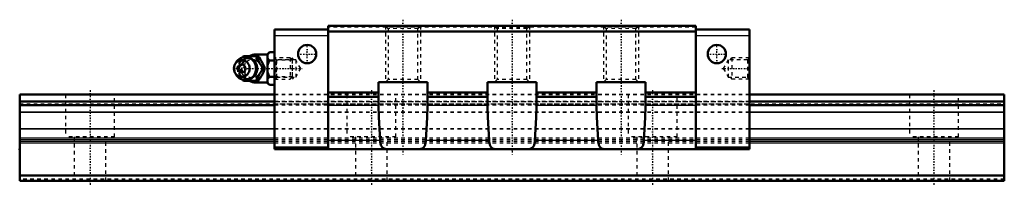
# Model space of a CAD drawing. Header units: millimetres. Extents: x -20 to 260, y -1 to 46.
import ezdxf

# ---------------------------------------------------------------- set-up
doc = ezdxf.new("R2010")
doc.units = ezdxf.units.MM
doc.linetypes.add('Center', pattern=[1.5, 0.45, -0.5, 0.05, -0.5])
doc.linetypes.add('Dashed', pattern=[2, 1, -1])
for name, color, linetype, lineweight in [('2d ConnectionPoints', 7, 'Continuous', 50), ('AM_0', 7, 'Continuous', 50), ('AM_4', 3, 'Continuous', 25), ('AM_5', 3, 'Continuous', 25), ('AM_7', 7, 'Center', 25), ('AM_9', 6, 'Dashed', 25)]:
    doc.layers.add(name, color=color, linetype=linetype, lineweight=lineweight)

# ---------------------------------------------------------------- blocks, each defined once
blk = doc.blocks.new('1_B_M6F_grease_nipple_joint1_SVR_0_in_SVR35LC1SS280LG200BM6F7250001_0')
at = {"layer": 'AM_0'}
for p, q in [((51, 36.52), (50.5, 36.02)), ((51, 36.52), (52.5, 36.52)), ((41.7, 33.86), (41.34, 33.34)), ((43.42, 35.09), (43.65, 35.4)), ((43.65, 35.4), (47.83, 35.4)), ((50.5, 35.9), (47.2, 35.9)), ((50.5, 36.02), (50.5, 27.78)), ((51, 34.21), (52.5, 34.21)), ((49.27, 31.9), (49.71, 31.9)), ((41.34, 30.46), (41.7, 29.94)), ((43.65, 28.4), (43.42, 28.71)), ((43.65, 28.4), (47.83, 28.4)), ((51, 29.59), (52.5, 29.59)), ((47.2, 27.9), (50.5, 27.9)), ((50.5, 27.78), (51, 27.28)), ((51, 27.28), (52.5, 27.28))]:
    blk.add_line(p, q, dxfattribs=at)
for points in [[(51, 36.52), (50.71, 36.2), (50.5, 35.86)], [(47.4, 35.4), (47.58, 34.85), (47.68, 34.57), (47.8, 34.28), (47.98, 33.88), (48.21, 33.45), (48.45, 33.05), (48.72, 32.65), (49, 32.27), (49.27, 31.9)], [(49.71, 31.9), (49.58, 32.26), (49.45, 32.63), (49.28, 33.03), (49.09, 33.43), (48.78, 33.99), (48.43, 34.56), (48.13, 34.99), (47.83, 35.4)], [(50.5, 34.87), (50.56, 34.76), (50.75, 34.48), (51, 34.21)], [(51, 34.21), (50.71, 33.57), (50.5, 32.89)], [(49.27, 31.9), (48.87, 31.35), (48.67, 31.07), (48.47, 30.78), (48.22, 30.38), (48, 29.95), (47.81, 29.55), (47.65, 29.15), (47.52, 28.77), (47.4, 28.4)], [(47.83, 28.4), (48.1, 28.76), (48.35, 29.13), (48.61, 29.53), (48.85, 29.93), (49.15, 30.49), (49.4, 31.06), (49.56, 31.49), (49.71, 31.9)], [(50.5, 30.91), (50.56, 30.7), (50.75, 30.14), (51, 29.59)], [(51, 29.59), (50.71, 29.27), (50.5, 28.93)], [(50.5, 27.94), (50.56, 27.84), (50.75, 27.55), (51, 27.28)]]:
    blk.add_lwpolyline(points, dxfattribs=at)
for centre, radius, start, end in [((44.16, 31.9), 3.3, 270, 90), ((47.2, 31.9), 4, 90, 118.8654), ((47.2, 31.9), 4, 241.504, 270)]:
    blk.add_arc(centre, radius, start, end, dxfattribs=at)
for major_axis in [(0, 2.42), (0, -1.12)]:
    blk.add_ellipse((43.15, 31.9), major_axis=major_axis, ratio=0.927184, dxfattribs=at)
blk.add_ellipse((44.16, 31.9), major_axis=(0, 3.3), ratio=0.927184, start_param=2.207257, end_param=7.217521, dxfattribs=at)
at = {"layer": 'AM_4'}
for p, q in [((47.2, 35.9), (47.2, 35.42)), ((47.2, 28.38), (47.2, 27.9))]:
    blk.add_line(p, q, dxfattribs=at)
blk.add_ellipse((44.97, 31.9), major_axis=(0, 2.97), ratio=0.927184, start_param=3.499913, end_param=5.924864, dxfattribs=at)
at = {"layer": 'AM_5', "linetype": 'Dashed'}
for p, q in [((52.5, 34.9), (53.04, 34.29)), ((53.04, 28.9), (53.04, 34.9)), ((57.5, 34.29), (53.04, 34.29)), ((57.5, 29.51), (53.04, 29.51))]:
    blk.add_line(p, q, dxfattribs=at)
at = {"layer": 'AM_7'}
for p, q in [((44.16, 28.44), (44.16, 35.37)), ((47.2, 27.7), (47.2, 36.1)), ((40.69, 31.9), (60.29, 31.9))]:
    blk.add_line(p, q, dxfattribs=at)
at = {"layer": 'AM_9'}
for p, q in [((47.2, 35.42), (47.2, 28.38)), ((56.89, 34.9), (52.5, 34.9)), ((57.5, 34.29), (56.89, 34.9)), ((56.89, 34.9), (56.89, 28.9)), ((57.5, 34.29), (57.5, 29.51)), ((41.78, 31.9), (42.21, 31.9)), ((47.45, 31.93), (47.45, 31.87)), ((52.5, 28.9), (56.89, 28.9)), ((56.89, 28.9), (57.5, 29.51))]:
    blk.add_line(p, q, dxfattribs=at)
for points in [[(44.08, 35.4), (43.96, 35.04), (43.82, 34.67), (43.66, 34.27), (43.46, 33.87), (43.16, 33.31), (42.81, 32.74), (42.51, 32.31), (42.21, 31.9)], [(46.67, 29.85), (46.5, 29.68), (46.28, 29.5), (46.05, 29.35), (45.8, 29.22), (45.54, 29.12), (45.28, 29.06), (45.01, 29.02), (44.73, 29.02), (44.46, 29.05), (44.19, 29.1), (43.93, 29.19), (43.68, 29.31), (43.44, 29.46), (43.21, 29.64), (43.01, 29.83), (42.82, 30.06), (42.66, 30.3), (42.52, 30.56), (42.4, 30.83), (42.31, 31.11), (42.25, 31.41), (42.22, 31.7), (42.22, 32), (42.24, 32.3), (42.29, 32.6), (42.37, 32.88), (42.48, 33.16), (42.61, 33.42), (42.76, 33.67), (42.94, 33.89), (43.14, 34.1), (43.35, 34.28), (43.58, 34.43), (43.83, 34.56), (44.09, 34.66), (44.35, 34.74), (44.62, 34.78), (44.89, 34.78), (45.17, 34.76), (45.44, 34.71), (45.7, 34.62), (45.96, 34.5), (46.17, 34.38)], [(42.41, 33.53), (42.59, 33.85), (42.84, 34.25), (43.1, 34.65), (43.38, 35.03), (43.42, 35.09)], [(46.17, 34.38), (46.2, 34.36), (46.42, 34.19), (46.6, 34.02)], [(48.34, 33.25), (48.02, 33.57), (47.62, 33.88), (47.2, 34.15)], [(41.78, 31.9), (41.96, 32.45), (42.06, 32.73)], [(42.08, 31.01), (42.03, 31.15), (41.9, 31.53), (41.78, 31.9)], [(42.21, 31.9), (42.47, 31.54), (42.73, 31.17), (42.99, 30.77), (43.23, 30.37), (43.53, 29.81), (43.78, 29.24), (43.94, 28.81), (44.08, 28.4)], [(48.76, 31.18), (48.88, 31.52), (48.92, 31.87), (48.89, 32.22), (48.78, 32.57), (48.77, 32.61)], [(43.42, 28.71), (43.24, 28.95), (42.85, 29.52), (42.6, 29.93), (42.44, 30.23)], [(47.2, 29.65), (47.66, 29.94), (48.04, 30.25), (48.35, 30.56)]]:
    blk.add_lwpolyline(points, dxfattribs=at)
blk.add_arc((47.2, 31.9), 4, 118.8654, 241.504, dxfattribs=at)
for centre, major_axis, start_param, end_param in [((44.16, 31.9), (0, 3.3), 0.934336, 2.207257), ((44.97, 31.9), (0, 2.97), 5.924864, 7.175665), ((46.05, 31.9), (0, -2.57), 2.639469, 6.785309), ((44.97, 31.9), (0, 2.97), 2.276566, 3.499913)]:
    blk.add_ellipse(centre, major_axis=major_axis, ratio=0.927184, start_param=start_param, end_param=end_param, dxfattribs=at)
for centre, major_axis in [((44.7, 31.9), (0, -2.97)), ((46.18, 31.9), (0, -3.44))]:
    blk.add_ellipse(centre, major_axis=major_axis, ratio=0.927184, dxfattribs=at)
blk = doc.blocks.new('2_SVR_35LC1SSB_M6F1_Slide_0_in_SVR35LC1SS280LG200BM6F7250001_0')
at = {"layer": 'AM_0'}
for p, q in [((52.5, 43), (52.5, 9)), ((67.75, 43), (52.5, 43)), ((172.25, 44), (67.75, 44)), ((67.75, 44), (67.75, 9)), ((172.25, 42.4), (67.75, 42.4)), ((172.25, 44), (172.25, 9)), ((187.5, 43), (172.25, 43)), ((187.5, 43), (187.5, 9)), ((82, 22.94), (82, 28)), ((82, 28), (96, 28)), ((96, 28), (96, 22.94)), ((113, 28), (127, 28)), ((113, 22.94), (113, 28)), ((127, 28), (127, 22.94)), ((144, 22.94), (144, 28)), ((144, 28), (158, 28)), ((158, 28), (158, 22.94)), ((82, 25.1), (67.75, 25.1)), ((82, 23.9), (67.75, 23.9)), ((113, 25.1), (96, 25.1)), ((113, 23.9), (96, 23.9)), ((113.04, 21.43), (113, 22.94)), ((127, 22.94), (126.96, 21.43)), ((144, 25.1), (127, 25.1)), ((144, 23.9), (127, 23.9)), ((144.04, 21.43), (144, 22.94)), ((158, 22.94), (157.96, 21.43)), ((172.25, 25.1), (158, 25.1)), ((172.25, 23.9), (158, 23.9)), ((67.75, 9.5), (52.5, 9.5)), ((187.5, 9), (52.5, 9)), ((187.5, 9.5), (172.25, 9.5))]:
    blk.add_line(p, q, dxfattribs=at)
for points in [[(82.04, 21.43), (82.03, 21.91), (82.01, 22.38), (82, 22.67), (82, 22.94)], [(96, 22.94), (96, 22.65), (95.98, 22.23), (95.97, 21.77), (95.96, 21.43)], [(82.04, 21.43), (82.13, 18.08), (82.28, 14.79), (82.47, 11.58), (82.48, 11.47)], [(95.52, 11.47), (95.72, 14.68), (95.86, 17.97), (95.96, 21.32), (95.96, 21.43)], [(113.04, 21.43), (113.13, 18.08), (113.28, 14.79), (113.47, 11.58), (113.48, 11.47)], [(126.52, 11.47), (126.72, 14.68), (126.86, 17.97), (126.96, 21.32), (126.96, 21.43)], [(144.04, 21.43), (144.13, 18.08), (144.28, 14.79), (144.47, 11.58), (144.48, 11.47)], [(157.52, 11.47), (157.72, 14.68), (157.86, 17.97), (157.96, 21.32), (157.96, 21.43)], [(82.48, 11.47), (82.53, 11.01), (82.61, 10.59), (82.72, 10.2), (82.88, 9.86), (83.07, 9.58), (83.31, 9.36), (83.6, 9.19), (83.93, 9.08), (84.29, 9.02), (84.67, 9)], [(93.33, 9), (93.72, 9.02), (94.08, 9.08), (94.41, 9.19), (94.71, 9.38), (94.97, 9.63), (95.18, 9.97), (95.33, 10.37), (95.43, 10.79), (95.5, 11.24), (95.52, 11.47)], [(113.48, 11.47), (113.52, 11.09), (113.58, 10.73), (113.68, 10.33), (113.82, 9.98), (114, 9.68), (114.22, 9.44), (114.49, 9.24), (114.8, 9.11), (115.22, 9.03), (115.67, 9)], [(124.33, 9), (124.77, 9.02), (125.18, 9.11), (125.53, 9.26), (125.84, 9.48), (126.09, 9.8), (126.28, 10.2), (126.4, 10.61), (126.48, 11.06), (126.52, 11.47)], [(144.48, 11.47), (144.52, 11.09), (144.58, 10.73), (144.68, 10.33), (144.82, 9.98), (145, 9.68), (145.22, 9.44), (145.49, 9.24), (145.8, 9.11), (146.22, 9.03), (146.67, 9)], [(155.33, 9), (155.77, 9.02), (156.18, 9.11), (156.53, 9.26), (156.84, 9.48), (157.09, 9.8), (157.28, 10.2), (157.4, 10.61), (157.48, 11.06), (157.52, 11.47)]]:
    blk.add_lwpolyline(points, dxfattribs=at)
for centre in [(61.75, 36), (178.25, 36)]:
    blk.add_circle(centre, 2.6, dxfattribs=at)
at = {"layer": 'AM_4'}
for p, q in [((67.75, 41.2), (52.5, 41.2)), ((187.5, 41.2), (172.25, 41.2)), ((82.04, 21.43), (67.75, 21.43)), ((113.04, 21.43), (95.96, 21.43)), ((144.04, 21.43), (126.96, 21.43)), ((172.25, 21.43), (157.96, 21.43)), ((82.48, 11.47), (67.75, 11.47)), ((113.48, 11.47), (95.52, 11.47)), ((144.48, 11.47), (126.52, 11.47)), ((172.25, 11.47), (157.52, 11.47))]:
    blk.add_line(p, q, dxfattribs=at)
at = {"layer": 'AM_5', "linetype": 'Dashed'}
for p, q in [((84, 44), (84, 28)), ((94, 44), (94, 28)), ((115, 44), (115, 28)), ((125, 44), (125, 28)), ((146, 44), (146, 28)), ((156, 44), (156, 28)), ((58, 34.36), (57.5, 34.9)), ((57.5, 34.9), (57.5, 28.9)), ((182, 34.36), (182.5, 34.9)), ((187.5, 34.9), (182.5, 34.9)), ((182.5, 34.9), (182.5, 28.9)), ((58, 29.44), (57.5, 28.9)), ((182, 29.44), (182.5, 28.9)), ((187.5, 28.9), (182.5, 28.9))]:
    blk.add_line(p, q, dxfattribs=at)
at = {"layer": 'AM_7'}
for p, q in [((89, 45.75), (89, 7.25)), ((120, 45.75), (120, 7.25)), ((151, 45.75), (151, 7.25)), ((61.75, 33.27), (61.75, 38.73)), ((178.25, 33.27), (178.25, 38.73)), ((59.02, 36), (64.48, 36)), ((175.52, 36), (180.98, 36)), ((179.71, 31.9), (187.87, 31.9))]:
    blk.add_line(p, q, dxfattribs=at)
at = {"layer": 'AM_9'}
for p, q in [((172.25, 43.6), (67.75, 43.6)), ((84, 44), (84.75, 43.25)), ((84.75, 43.25), (84.75, 28.75)), ((93.25, 43.25), (84.75, 43.25)), ((93.25, 43.25), (94, 44)), ((93.25, 28.75), (93.25, 43.25)), ((115, 44), (115.75, 43.25)), ((115.75, 43.25), (115.75, 28.75)), ((124.25, 43.25), (115.75, 43.25)), ((124.25, 43.25), (125, 44)), ((124.25, 28.75), (124.25, 43.25)), ((146, 44), (146.75, 43.25)), ((146.75, 43.25), (146.75, 28.75)), ((155.25, 43.25), (146.75, 43.25)), ((155.25, 43.25), (156, 44)), ((155.25, 28.75), (155.25, 43.25)), ((53.04, 34.36), (52.5, 34.9)), ((58.5, 34.36), (53.04, 34.36)), ((53.04, 34.36), (53.04, 29.44)), ((59.92, 31.9), (58.5, 34.36)), ((58.5, 34.36), (58.5, 29.44)), ((181.5, 34.36), (180.08, 31.9)), ((186.96, 34.36), (181.5, 34.36)), ((181.5, 34.36), (181.5, 29.44)), ((187.5, 34.9), (186.96, 34.36)), ((186.96, 34.36), (186.96, 29.44)), ((58.5, 29.44), (59.92, 31.9)), ((180.08, 31.9), (181.5, 29.44)), ((52.5, 28.9), (53.04, 29.44)), ((53.04, 29.44), (58.5, 29.44)), ((84.75, 28.75), (84, 28)), ((93.25, 28.75), (84.75, 28.75)), ((94, 28), (93.25, 28.75)), ((115.75, 28.75), (115, 28)), ((124.25, 28.75), (115.75, 28.75)), ((125, 28), (124.25, 28.75)), ((146.75, 28.75), (146, 28)), ((155.25, 28.75), (146.75, 28.75)), ((156, 28), (155.25, 28.75)), ((181.5, 29.44), (186.96, 29.44)), ((186.96, 29.44), (187.5, 28.9)), ((187.5, 24.5), (52.5, 24.5)), ((187.5, 24.41), (52.5, 24.41)), ((187.5, 22.5), (52.5, 22.5)), ((187.5, 22.48), (52.5, 22.48)), ((52.5, 21.9), (187.5, 21.9)), ((187.5, 21.5), (52.5, 21.5)), ((187.5, 19.48), (52.5, 19.48)), ((187.5, 19.38), (52.5, 19.38)), ((187.5, 14.78), (52.5, 14.78)), ((187.5, 14.71), (52.5, 14.71)), ((187.5, 12.1), (52.5, 12.1)), ((187.5, 11.63), (52.5, 11.63)), ((187.5, 11.17), (52.5, 11.17)), ((187.5, 10.7), (52.5, 10.7))]:
    blk.add_line(p, q, dxfattribs=at)
blk = doc.blocks.new('3_SVR_35LC28020_R_Track_0_in_SVR35LC1SS280LG200BM6F7250001_0')
at = {"layer": 'AM_0'}
for p, q in [((52.5, 24.5), (-20, 24.5)), ((-20, 24.5), (-20, 0)), ((52.5, 22.5), (-20, 22.5)), ((260, 24.5), (187.5, 24.5)), ((260, 22.5), (187.5, 22.5)), ((260, 24.5), (260, 0)), ((52.5, 21.5), (-20, 21.5)), ((260, 21.5), (187.5, 21.5)), ((260, 1.5), (-20, 1.5)), ((260, 0), (-20, 0))]:
    blk.add_line(p, q, dxfattribs=at)
at = {"layer": 'AM_4'}
for p, q in [((52.5, 24.41), (-20, 24.41)), ((260, 24.41), (187.5, 24.41)), ((52.5, 19.48), (-20, 19.48)), ((52.5, 19.38), (-20, 19.38)), ((260, 19.48), (187.5, 19.48)), ((260, 19.38), (187.5, 19.38)), ((52.5, 14.78), (-20, 14.78)), ((52.5, 14.71), (-20, 14.71)), ((260, 14.78), (187.5, 14.78)), ((260, 14.71), (187.5, 14.71)), ((52.5, 12.1), (-20, 12.1)), ((52.5, 11.63), (-20, 11.63)), ((260, 12.1), (187.5, 12.1)), ((260, 11.63), (187.5, 11.63)), ((52.5, 11.17), (-20, 11.17)), ((52.5, 10.7), (-20, 10.7)), ((260, 11.17), (187.5, 11.17)), ((260, 10.7), (187.5, 10.7))]:
    blk.add_line(p, q, dxfattribs=at)
at = {"layer": 'AM_7'}
for p, q in [((0, 25.73), (0, -1.23)), ((80, 25.73), (80, -1.23)), ((160, 25.73), (160, -1.23)), ((240, 25.73), (240, -1.23))]:
    blk.add_line(p, q, dxfattribs=at)
at = {"layer": 'AM_9'}
for p, q in [((260, 22.48), (-20, 22.48)), ((-7, 24.5), (-7, 12.5)), ((7, 12.5), (7, 24.5)), ((187.5, 24.5), (52.5, 24.5)), ((187.5, 24.41), (52.5, 24.41)), ((187.5, 22.5), (52.5, 22.5)), ((73, 24.5), (73, 12.5)), ((87, 12.5), (87, 24.5)), ((153, 24.5), (153, 12.5)), ((167, 12.5), (167, 24.5)), ((233, 24.5), (233, 12.5)), ((247, 12.5), (247, 24.5)), ((-20, 21.9), (260, 21.9)), ((187.5, 21.5), (52.5, 21.5)), ((187.5, 19.48), (52.5, 19.48)), ((187.5, 19.38), (52.5, 19.38)), ((187.5, 14.78), (52.5, 14.78)), ((187.5, 14.71), (52.5, 14.71)), ((7, 12.5), (-7, 12.5)), ((-4.5, 12.5), (-4.5, 0)), ((4.5, 0), (4.5, 12.5)), ((187.5, 12.1), (52.5, 12.1)), ((187.5, 11.63), (52.5, 11.63)), ((87, 12.5), (73, 12.5)), ((75.5, 12.5), (75.5, 0)), ((84.5, 0), (84.5, 12.5)), ((167, 12.5), (153, 12.5)), ((155.5, 12.5), (155.5, 0)), ((164.5, 0), (164.5, 12.5)), ((247, 12.5), (233, 12.5)), ((235.5, 12.5), (235.5, 0)), ((244.5, 0), (244.5, 12.5)), ((187.5, 11.17), (52.5, 11.17)), ((187.5, 10.7), (52.5, 10.7)), ((260, 0.5), (-20, 0.5))]:
    blk.add_line(p, q, dxfattribs=at)

msp = doc.modelspace()

# ---------------------------------------------------------------- linework, layer by layer
at = {"layer": '2d ConnectionPoints'}
for p in [(52.5, 31.9), (187.5, 31.9), (-20, 9), (120, 9), (0, 0), (0, 0)]:
    msp.add_point(p, dxfattribs=at)

# ---------------------------------------------------------------- block references
for name in ['2_SVR_35LC1SSB_M6F1_Slide_0_in_SVR35LC1SS280LG200BM6F7250001_0', '1_B_M6F_grease_nipple_joint1_SVR_0_in_SVR35LC1SS280LG200BM6F7250001_0', '3_SVR_35LC28020_R_Track_0_in_SVR35LC1SS280LG200BM6F7250001_0']:
    msp.add_blockref(name, (0, 0))

doc.saveas('drawing.dxf')
